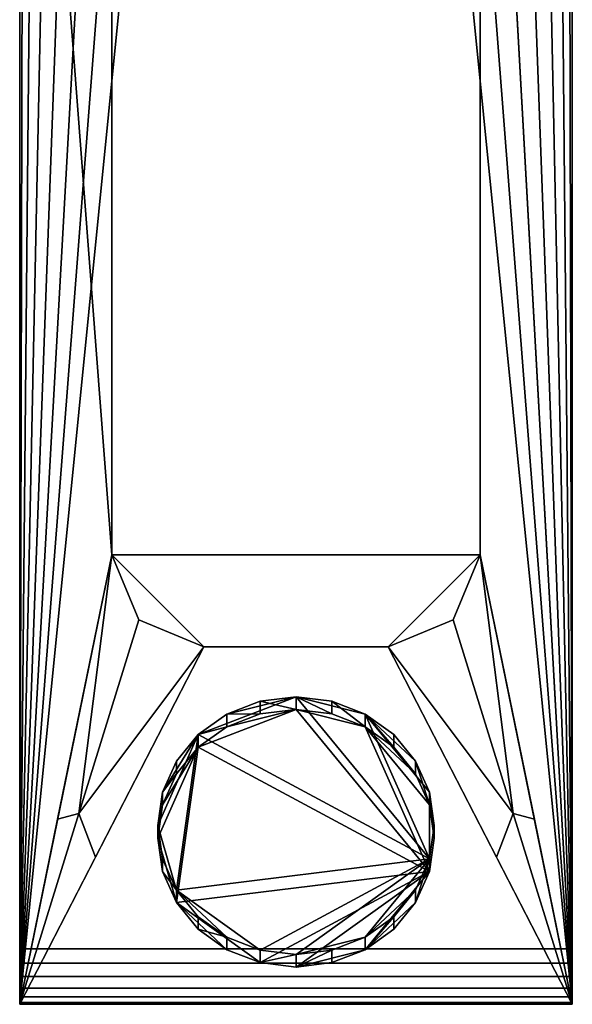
# Model space of a CAD drawing. Header units: millimetres. Extents: x -178 to 156, y -144 to 125.
# Tile 4 of 10: x -24 to 24, y -144 to -59. Entities that reach past the tile are written whole.
import ezdxf

# ---------------------------------------------------------------- set-up
doc = ezdxf.new("R2010")
doc.units = ezdxf.units.MM
doc.layers.add('P-SANR-FIXT', color=6, linetype='Continuous', lineweight=30)

# ---------------------------------------------------------------- blocks, each defined once
blk = doc.blocks.new('FamilyGeomCombination_359861-_3D_')
at = {"layer": 'P-SANR-FIXT'}
mesh = blk.add_polyface(dxfattribs=at)
corners = [(-24, -139.358, 123.829), (24, -139.358, 123.829), (24, 7.065, 118.439), (23.699, 9.738, 118.341), (22.813, 12.277, 118.247), (21.385, 14.555, 118.164), (19.485, 16.459, 118.094), (17.21, 17.892, 118.041), (14.672, 18.782, 118.008), (12, 19.083, 117.997), (-12, 19.083, 117.997), (-14.674, 18.781, 118.008), (-17.213, 17.89, 118.041), (-19.489, 16.456, 118.094), (-21.387, 14.552, 118.164), (-22.815, 12.273, 118.248), (-23.7, 9.735, 118.341), (-24, 7.065, 118.439)]
mesh.append_faces([[corners[k] for k in face] for face in [(6, 9, 5), (3, 9, 2)]], dxfattribs={"vtx0": -1, "vtx1": -1})
mesh.append_faces([[corners[k] for k in face] for face in [(17, 2, 9, 10)]], dxfattribs={"vtx0": -1, "vtx1": -1, "vtx3": -1})
mesh.append_faces([[corners[k] for k in face] for face in [(9, 3, 4), (10, 13, 14), (10, 16, 17)]], dxfattribs={"vtx0": -1, "vtx2": -1})
mesh.append_faces([[corners[k] for k in face] for face in [(8, 9, 7), (1, 2, 17, 0)]], dxfattribs={"vtx1": -1})
mesh.append_faces([[corners[k] for k in face] for face in [(6, 7, 9), (4, 5, 9), (12, 13, 10), (15, 16, 10), (14, 15, 10)]], dxfattribs={"vtx1": -1, "vtx2": -1})
mesh.append_faces([[corners[k] for k in face] for face in [(10, 11, 12)]], dxfattribs={"vtx2": -1})
mesh = blk.add_polyface(dxfattribs=at)
corners = [(-24, 12), (-24, -12), (-24, -12, 114.138), (-24, -144.184, 119.003), (-24, -144.019, 120.252), (-24, -143.537, 121.416), (-24, -142.77, 122.416), (-24, -141.771, 123.183), (-24, -140.607, 123.665), (-24, -139.358, 123.829), (-24, 7.065, 118.439)]
mesh.append_faces([[corners[k] for k in face] for face in [(7, 5, 6)]], dxfattribs={"vtx0": -1})
mesh.append_faces([[corners[k] for k in face] for face in [(9, 10, 2, 3), (3, 4, 8, 9), (4, 5, 7, 8)]], dxfattribs={"vtx1": -1, "vtx3": -1})
mesh.append_faces([[corners[k] for k in face] for face in [(0, 1, 2, 10)]], dxfattribs={"vtx2": -1})
mesh = blk.add_polyface(dxfattribs=at)
corners = [(24, -12), (24, 12), (24, 7.065, 118.439), (24, -139.358, 123.829), (24, -140.607, 123.665), (24, -141.771, 123.183), (24, -142.77, 122.416), (24, -143.537, 121.416), (24, -144.019, 120.252), (24, -144.184, 119.003), (24, -12, 114.138)]
mesh.append_faces([[corners[k] for k in face] for face in [(3, 10, 2)]], dxfattribs={"vtx0": -1, "vtx1": -1})
mesh.append_faces([[corners[k] for k in face] for face in [(4, 5, 8, 9), (9, 10, 3, 4)]], dxfattribs={"vtx1": -1, "vtx3": -1})
mesh.append_faces([[corners[k] for k in face] for face in [(5, 6, 7, 8), (10, 0, 1, 2)]], dxfattribs={"vtx3": -1})
mesh = blk.add_polyface(dxfattribs=at)
corners = [(24, -144.184, 119.003), (-24, -144.184, 119.003), (-24, -12, 114.138), (-23.699, -14.67, 114.236), (-22.812, -17.207, 114.329), (-21.382, -19.482, 114.413), (-19.482, -21.382, 114.483), (-17.207, -22.812, 114.536), (-14.67, -23.699, 114.568), (-12, -24, 114.579), (12, -24, 114.579), (14.67, -23.699, 114.568), (17.207, -22.812, 114.536), (19.482, -21.382, 114.483), (21.382, -19.482, 114.413), (22.812, -17.207, 114.329), (23.699, -14.67, 114.236), (24, -12, 114.138)]
mesh.append_faces([[corners[k] for k in face] for face in [(12, 0, 11), (16, 0, 15), (7, 1, 6), (5, 1, 4)]], dxfattribs={"vtx0": -1, "vtx1": -1})
mesh.append_faces([[corners[k] for k in face] for face in [(0, 12, 13), (10, 0, 1, 9), (1, 7, 8)]], dxfattribs={"vtx0": -1, "vtx2": -1})
mesh.append_faces([[corners[k] for k in face] for face in [(2, 3, 1)]], dxfattribs={"vtx1": -1})
mesh.append_faces([[corners[k] for k in face] for face in [(10, 11, 0), (14, 15, 0), (13, 14, 0), (8, 9, 1), (5, 6, 1), (3, 4, 1)]], dxfattribs={"vtx1": -1, "vtx2": -1})
mesh.append_faces([[corners[k] for k in face] for face in [(16, 17, 0)]], dxfattribs={"vtx2": -1})
mesh = blk.add_polyface(dxfattribs=at)
corners = [(24, -144.184, 119.003), (24, -144.019, 120.252), (24, -143.537, 121.416), (24, -142.77, 122.416), (24, -141.771, 123.183), (24, -140.607, 123.665), (24, -139.358, 123.829), (-24, -139.358, 123.829), (-24, -140.607, 123.665), (-24, -141.771, 123.183), (-24, -142.77, 122.416), (-24, -143.537, 121.416), (-24, -144.019, 120.252), (-24, -144.184, 119.003)]
mesh.append_faces([[corners[k] for k in face] for face in [(7, 8, 5, 6), (0, 1, 12, 13)]], dxfattribs={"vtx1": -1})
mesh.append_faces([[corners[k] for k in face] for face in [(8, 9, 4, 5), (3, 4, 9, 10), (10, 11, 2, 3), (11, 12, 1, 2)]], dxfattribs={"vtx1": -1, "vtx3": -1})

msp = doc.modelspace()

# ---------------------------------------------------------------- block references
at = {"layer": 'P-SANR-FIXT'}
msp.add_blockref('FamilyGeomCombination_359861-_3D_', (0, 0), dxfattribs=at)

# ---------------------------------------------------------------- meshes
mesh = msp.add_polyface(dxfattribs=at)
corners = [(-24, -144.184, 119.003), (24, -144.184, 119.003), (24, -0.673, 113.721), (-24, -0.673, 113.721)]
mesh.append_faces([[corners[k] for k in face] for face in [(0, 1, 2, 3)]])
mesh = msp.add_polyface(dxfattribs=at)
corners = [(-24, -0.673, 113.721), (-16, -1.077, 102.728), (-16, -105.182, 106.56), (-24, -144.184, 119.003)]
mesh.append_faces([[corners[k] for k in face] for face in [(0, 1, 2), (2, 3, 0)]], dxfattribs={"vtx2": -1})
mesh = msp.add_polyface(dxfattribs=at)
corners = [(24, -144.184, 119.003), (16, -105.182, 106.56), (16, -1.077, 102.728), (24, -0.673, 113.721)]
mesh.append_faces([[corners[k] for k in face] for face in [(0, 1, 2), (2, 3, 0)]], dxfattribs={"vtx2": -1})
mesh = msp.add_polyface(dxfattribs=at)
corners = [(-16, -1.077, 102.728), (16, -1.077, 102.728), (16, -105.182, 106.56), (13.657, -110.835, 106.768), (8, -113.176, 106.855), (-8, -113.176, 106.855), (-13.657, -110.835, 106.768), (-16, -105.182, 106.56)]
mesh.append_faces([[corners[k] for k in face] for face in [(2, 7, 0, 1)]], dxfattribs={"vtx0": -1})
mesh.append_faces([[corners[k] for k in face] for face in [(5, 7, 2, 4)]], dxfattribs={"vtx0": -1, "vtx1": -1, "vtx2": -1})
mesh.append_faces([[corners[k] for k in face] for face in [(3, 4, 2)]], dxfattribs={"vtx1": -1})
mesh.append_faces([[corners[k] for k in face] for face in [(5, 6, 7)]], dxfattribs={"vtx2": -1})
mesh = msp.add_polyface(dxfattribs=at)
corners = [(-16, -105.182, 106.56), (-13.657, -110.835, 106.768), (-8, -113.176, 106.855), (-24, -144.184, 119.003), (-24, -144.184, 119.003), (-24, -144.184, 119.003), (-24, -144.184, 119.003), (-24, -144.184, 119.003), (-24, -144.184, 119.003), (-24, -144.184, 119.003), (-24, -144.184, 119.003), (-17.406, -131.406, 113.997), (-20.703, -128.111, 113.876), (-18.867, -127.633, 112.931)]
mesh.append_faces([[corners[k] for k in face] for face in [(13, 11, 5)]], dxfattribs={"vtx0": -1})
mesh.append_faces([[corners[k] for k in face] for face in [(11, 13, 2)]], dxfattribs={"vtx0": -1, "vtx1": -1})
mesh.append_faces([[corners[k] for k in face] for face in [(13, 0, 1), (13, 12, 0), (13, 1, 2)]], dxfattribs={"vtx0": -1, "vtx2": -1})
mesh.append_faces([[corners[k] for k in face] for face in [(13, 8, 12)]], dxfattribs={"vtx2": -1})
mesh = msp.add_polyface(dxfattribs=at)
corners = [(8, -113.176, 106.855), (13.657, -110.835, 106.768), (16, -105.182, 106.56), (24, -144.184, 119.003), (24, -144.184, 119.003), (24, -144.184, 119.003), (24, -144.184, 119.003), (24, -144.184, 119.003), (24, -144.184, 119.003), (24, -144.184, 119.003), (24, -144.184, 119.003), (20.703, -128.111, 113.876), (17.406, -131.406, 113.997), (18.867, -127.633, 112.931)]
mesh.append_faces([[corners[k] for k in face] for face in [(13, 11, 5)]], dxfattribs={"vtx0": -1})
mesh.append_faces([[corners[k] for k in face] for face in [(11, 13, 2)]], dxfattribs={"vtx0": -1, "vtx1": -1})
mesh.append_faces([[corners[k] for k in face] for face in [(13, 0, 1), (13, 12, 0), (13, 1, 2)]], dxfattribs={"vtx0": -1, "vtx2": -1})
mesh.append_faces([[corners[k] for k in face] for face in [(13, 8, 12)]], dxfattribs={"vtx2": -1})
mesh = msp.add_polyface(dxfattribs=at)
corners = [(-24, -144.184, 119.003), (-8, -113.176, 106.855), (8, -113.176, 106.855), (24, -144.184, 119.003)]
mesh.append_faces([[corners[k] for k in face] for face in [(0, 1, 2, 3)]])
mesh = msp.add_polyface(dxfattribs=at)
corners = [(12, -128.68, 112.929), (11.591, -125.788, 111.796), (10.392, -123.094, 110.74), (8.485, -120.78, 109.834), (6, -119.004, 109.138), (3.106, -117.888, 108.701), (0, -117.507, 108.551), (-3.106, -117.888, 108.701), (-6, -119.004, 109.138), (-8.485, -120.78, 109.834), (-10.392, -123.094, 110.74), (-11.591, -125.788, 111.796), (-12, -128.68, 112.929), (-11.591, -131.572, 114.062), (-10.392, -134.267, 115.118), (-8.485, -136.581, 116.024), (-6, -138.356, 116.72), (-3.106, -139.472, 117.157), (0, -139.853, 117.307), (3.106, -139.472, 117.157), (6, -138.356, 116.72), (8.485, -136.581, 116.024), (10.392, -134.267, 115.118), (11.591, -131.572, 114.062)]
mesh.append_faces([[corners[k] for k in face] for face in [(4, 2, 3), (16, 14, 15), (22, 20, 21), (20, 18, 19)]], dxfattribs={"vtx0": -1})
mesh.append_faces([[corners[k] for k in face] for face in [(23, 4, 6), (9, 23, 6), (1, 4, 23), (9, 14, 23), (23, 14, 17), (18, 20, 23), (14, 9, 12)]], dxfattribs={"vtx0": -1, "vtx1": -1, "vtx2": -1})
mesh.append_faces([[corners[k] for k in face] for face in [(6, 8, 9), (4, 1, 2), (9, 11, 12), (20, 22, 23), (23, 17, 18)]], dxfattribs={"vtx0": -1, "vtx2": -1})
mesh.append_faces([[corners[k] for k in face] for face in [(0, 1, 23)]], dxfattribs={"vtx1": -1})
mesh.append_faces([[corners[k] for k in face] for face in [(16, 17, 14)]], dxfattribs={"vtx1": -1, "vtx2": -1})
mesh.append_faces([[corners[k] for k in face] for face in [(6, 7, 8), (9, 10, 11), (4, 5, 6), (12, 13, 14)]], dxfattribs={"vtx2": -1})
mesh = msp.add_polyface(dxfattribs=at)
corners = [(12, -129.774, 110.136), (11.591, -126.883, 109.003), (10.392, -124.188, 107.947), (8.485, -121.874, 107.04), (6, -120.098, 106.345), (3.106, -118.982, 105.907), (0, -118.601, 105.758), (-3.106, -118.982, 105.907), (-6, -120.098, 106.345), (-8.485, -121.874, 107.04), (-10.392, -124.188, 107.947), (-11.591, -126.883, 109.003), (-12, -129.774, 110.136), (-12, -128.68, 112.929), (-11.591, -125.788, 111.796), (-10.392, -123.094, 110.74), (-8.485, -120.78, 109.834), (-6, -119.004, 109.138), (-3.106, -117.888, 108.701), (0, -117.507, 108.551), (3.106, -117.888, 108.701), (6, -119.004, 109.138), (8.485, -120.78, 109.834), (10.392, -123.094, 110.74), (11.591, -125.788, 111.796), (12, -128.68, 112.929)]
mesh.append_faces([[corners[k] for k in face] for face in [(14, 11, 13), (15, 10, 14), (9, 16, 8), (20, 5, 19), (21, 4, 20), (2, 23, 1)]], dxfattribs={"vtx0": -1, "vtx1": -1})
mesh.append_faces([[corners[k] for k in face] for face in [(8, 16, 17), (7, 17, 18), (14, 10, 11), (1, 23, 24), (21, 3, 4), (19, 5, 6)]], dxfattribs={"vtx0": -1, "vtx2": -1})
mesh.append_faces([[corners[k] for k in face] for face in [(25, 0, 24)]], dxfattribs={"vtx1": -1})
mesh.append_faces([[corners[k] for k in face] for face in [(7, 8, 17), (6, 7, 18), (18, 19, 6), (21, 22, 3), (4, 5, 20), (0, 1, 24)]], dxfattribs={"vtx1": -1, "vtx2": -1})
mesh.append_faces([[corners[k] for k in face] for face in [(15, 16, 9, 10), (22, 23, 2, 3)]], dxfattribs={"vtx1": -1, "vtx3": -1})
mesh.append_faces([[corners[k] for k in face] for face in [(11, 12, 13)]], dxfattribs={"vtx2": -1})
mesh = msp.add_polyface(dxfattribs=at)
corners = [(12, -129.774, 110.136), (11.591, -132.666, 111.269), (10.392, -135.361, 112.325), (8.485, -137.675, 113.231), (6, -139.451, 113.927), (3.106, -140.567, 114.364), (0, -140.947, 114.513), (-3.106, -140.567, 114.364), (-6, -139.451, 113.927), (-8.485, -137.675, 113.231), (-10.392, -135.361, 112.325), (-11.591, -132.666, 111.269), (-12, -129.774, 110.136), (-11.591, -126.883, 109.003), (-10.392, -124.188, 107.947), (-8.485, -121.874, 107.04), (-6, -120.098, 106.345), (-3.106, -118.982, 105.907), (0, -118.601, 105.758), (3.106, -118.982, 105.907), (6, -120.098, 106.345), (8.485, -121.874, 107.04), (10.392, -124.188, 107.947), (11.591, -126.883, 109.003)]
mesh.append_faces([[corners[k] for k in face] for face in [(10, 8, 9), (6, 4, 5), (4, 2, 3), (22, 20, 21)]], dxfattribs={"vtx0": -1})
mesh.append_faces([[corners[k] for k in face] for face in [(2, 4, 1), (16, 18, 15), (23, 20, 22)]], dxfattribs={"vtx0": -1, "vtx1": -1})
mesh.append_faces([[corners[k] for k in face] for face in [(7, 10, 1), (15, 1, 10), (4, 6, 1), (10, 12, 15), (18, 1, 15), (1, 18, 20), (20, 23, 1)]], dxfattribs={"vtx0": -1, "vtx1": -1, "vtx2": -1})
mesh.append_faces([[corners[k] for k in face] for face in [(10, 7, 8), (15, 12, 13)]], dxfattribs={"vtx0": -1, "vtx2": -1})
mesh.append_faces([[corners[k] for k in face] for face in [(6, 7, 1)]], dxfattribs={"vtx1": -1, "vtx2": -1})
mesh.append_faces([[corners[k] for k in face] for face in [(10, 11, 12), (13, 14, 15), (16, 17, 18), (23, 0, 1), (18, 19, 20)]], dxfattribs={"vtx2": -1})
mesh = msp.add_polyface(dxfattribs=at)
corners = [(-12, -129.774, 110.136), (-11.591, -132.666, 111.269), (-10.392, -135.361, 112.325), (-8.485, -137.675, 113.231), (-6, -139.451, 113.927), (-3.106, -140.567, 114.364), (0, -140.947, 114.513), (3.106, -140.567, 114.364), (6, -139.451, 113.927), (8.485, -137.675, 113.231), (10.392, -135.361, 112.325), (11.591, -132.666, 111.269), (12, -129.774, 110.136), (12, -128.68, 112.929), (11.591, -131.572, 114.062), (10.392, -134.267, 115.118), (8.485, -136.581, 116.024), (6, -138.356, 116.72), (3.106, -139.472, 117.157), (0, -139.853, 117.307), (-3.106, -139.472, 117.157), (-6, -138.356, 116.72), (-8.485, -136.581, 116.024), (-10.392, -134.267, 115.118), (-11.591, -131.572, 114.062), (-12, -128.68, 112.929)]
mesh.append_faces([[corners[k] for k in face] for face in [(15, 10, 14), (9, 16, 8), (20, 5, 19), (22, 3, 21), (2, 23, 1)]], dxfattribs={"vtx0": -1, "vtx1": -1})
mesh.append_faces([[corners[k] for k in face] for face in [(8, 16, 17), (14, 10, 11), (21, 3, 4), (19, 5, 6)]], dxfattribs={"vtx0": -1, "vtx2": -1})
mesh.append_faces([[corners[k] for k in face] for face in [(13, 14, 11, 12), (0, 1, 24, 25)]], dxfattribs={"vtx1": -1})
mesh.append_faces([[corners[k] for k in face] for face in [(6, 7, 18), (18, 19, 6), (23, 24, 1)]], dxfattribs={"vtx1": -1, "vtx2": -1})
mesh.append_faces([[corners[k] for k in face] for face in [(15, 16, 9, 10), (17, 18, 7, 8), (20, 21, 4, 5), (22, 23, 2, 3)]], dxfattribs={"vtx1": -1, "vtx3": -1})

doc.saveas('drawing.dxf')
